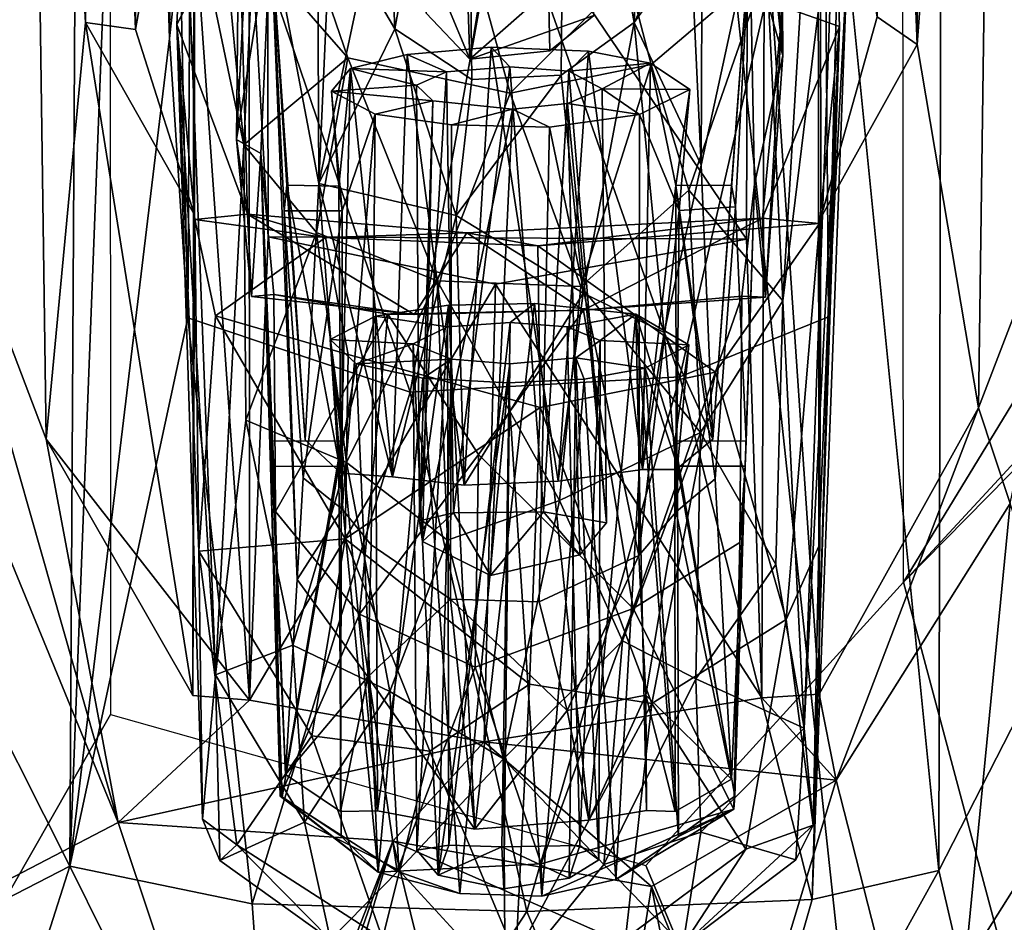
# Model space of a CAD drawing. Header units: millimetres. Extents: x -367 to 317, y -615 to 392.
# Tile 33 of 191: x -282 to -265, y -62 to -45. Entities that reach past the tile are written whole.
import ezdxf

# ---------------------------------------------------------------- set-up
doc = ezdxf.new("R2010")
doc.units = ezdxf.units.MM
doc.layers.add('Fbx_Root', color=7, linetype='Continuous', true_color=0x000000)
doc.styles.add('Default', font='arial.ttf')
doc.dimstyles.new('Default', dxfattribs={"dimscale": 10, "dimtxt": 2.5, "dimasz": 3, "dimexe": 1, "dimexo": 0.5, "dimgap": 0.8, "dimtad": 1, "dimtoh": 1, "dimzin": 1, "dimdsep": 46, "dimtxsty": 'Default', "dimcen": 2.5, "dimadec": 1, "dimazin": 1, "dimtfac": 1, "dimtdec": 4, "dimtix": 1, "dimtofl": 0, "dimtmove": 1, "dimatfit": 3, "dimfxl": 1, "dimtolj": 1, "dimtzin": 1, "dimarcsym": 0})

# ---------------------------------------------------------------- blocks, each defined once
blk = doc.blocks.new('*D1')
at = {"layer": 'Defpoints', "color": 0}
for p in [(-317.816, 295.28), (317.184, 295.28), (-317.816, -604.775)]:
    blk.add_point(p, dxfattribs=at)
at = {"layer": 'Fbx_Root', "color": 0, "lineweight": -2}
for p, q in [((-317.816, 290.28), (-317.816, -614.775)), ((317.184, 290.28), (317.184, -614.775)), ((287.184, -604.775), (-287.816, -604.775))]:
    blk.add_line(p, q, dxfattribs=at)
at = {"layer": 'Fbx_Root', "color": 0}
for points in [[(-287.816, -599.775), (-287.816, -609.775), (-317.816, -604.775)], [(287.184, -609.775), (287.184, -599.775), (317.184, -604.775)]]:
    blk.add_solid(points, dxfattribs=at)
at = {"layer": 'Fbx_Root', "color": 0, "insert": (-0.316, -584.012), "char_height": 25, "attachment_point": 5, "style": 'Default'}
blk.add_mtext('\\A1;635.00', dxfattribs=at)

msp = doc.modelspace()

# ---------------------------------------------------------------- linework, layer by layer
at = {"layer": 'Fbx_Root'}
for points in [[(-263.3, -4.5, 402.958), (-262.289, -53.635, 596.319), (-265.881, -60.666, 596.478), (-265.816, -29.409, 479.948)], [(-283.575, -4.573, 402.942), (-281.107, -8.858, 402.954), (-281.406, -60.584, 596.414), (-285.114, -53.224, 596.341)], [(-280.697, -8.558, 608.444), (-280.681, -57.875, 608.444), (-302.031, -95.329, 608.445)], [(-302.031, -95.329, 608.445), (-294.474, -33.462, 608.444), (-280.697, -8.558, 608.444)], [(-281.406, -60.584, 596.414), (-281.107, -8.858, 402.954), (-280.181, -28.723, 474.12)], [(-252.726, -32.888, 608.444), (-266.517, -55.511, 608.444), (-266.557, -9.866, 608.444)], [(-284.478, -45.992, 596.756), (-282.2, -26.562, 501.614), (-283.859, -21.782, 502.722)], [(-263.169, -47.178, 596.66), (-261.687, -41.536, 596.641), (-263.497, -22.691, 502.525), (-264.819, -26.439, 501.657)], [(-280.189, -39.677, 564.234), (-280.136, -25.292, 501.909), (-280.133, -28.707, 501.12), (-280.231, -45.64, 562.861)], [(-266.268, -45.905, 562.787), (-264.819, -26.439, 501.657), (-266.211, -29.256, 501.007)], [(-264.819, -26.439, 501.657), (-266.268, -45.905, 562.787), (-265.173, -52.399, 596.047)], [(-263.169, -47.178, 596.66), (-264.819, -26.439, 501.657), (-265.173, -52.399, 596.047)], [(-284.478, -45.992, 596.756), (-281.828, -52.956, 596.222), (-282.2, -26.562, 501.614)], [(-281.128, -45.511, 562.867), (-280.86, -29.255, 500.988), (-282.2, -26.562, 501.614)], [(-282.2, -26.562, 501.614), (-281.828, -52.956, 596.222), (-281.128, -45.511, 562.867)], [(-281.406, -60.584, 596.414), (-280.181, -28.723, 474.12), (-279.624, -45.799, 537.871)], [(-280.231, -45.64, 562.861), (-280.133, -28.707, 501.12), (-280.86, -29.255, 500.988)], [(-279.042, -40.432, 516.164), (-279.624, -45.799, 537.871), (-280.181, -28.723, 474.12)], [(-266.268, -45.905, 562.787), (-266.942, -28.88, 501.106), (-266.985, -45.415, 562.92)], [(-266.942, -28.88, 501.106), (-266.268, -45.905, 562.787), (-266.211, -29.256, 501.007)], [(-281.128, -45.511, 562.867), (-280.231, -45.64, 562.861), (-280.86, -29.255, 500.988)], [(-267.512, -44.342, 532.045), (-265.816, -29.409, 479.948), (-265.881, -60.666, 596.478)], [(-243.315, -31.935, 608.449), (-245.45, -95.254, 608.454), (-254.657, -99.874, 608.445), (-266.517, -55.511, 608.444)], [(-243.315, -31.935, 608.449), (-266.517, -55.511, 608.444), (-249.153, -36.741, 608.444)], [(-252.726, -32.888, 608.444), (-249.153, -36.741, 608.444), (-266.517, -55.511, 608.444)], [(-284.795, -63.176, 641.516), (-267.321, -65.395, 641.451), (-270.804, -32.994, 641.07), (-296.259, -43.822, 641.13)], [(-254.211, -44.598, 640.918), (-270.804, -32.994, 641.07), (-267.321, -65.395, 641.451)], [(-279.042, -40.432, 516.164), (-279.526, -34.462, 532.596), (-279.624, -45.799, 537.871)], [(-279.562, -38.171, 548.666), (-279.624, -45.799, 537.871), (-279.526, -34.462, 532.596)], [(-277.865, -49.342, 562.159), (-277.888, -36.734, 564.982), (-278.202, -43.276, 593.988)], [(-277.888, -36.734, 564.982), (-277.865, -49.342, 562.159), (-269.319, -49.385, 562.07)], [(-277.888, -36.734, 564.982), (-269.319, -49.385, 562.07), (-269.282, -36.755, 565.02)], [(-269.046, -57.58, 594.046), (-268.996, -43.165, 593.994), (-269.282, -36.755, 565.02), (-269.319, -49.385, 562.07)], [(-267.94, -40.581, 559.102), (-267.5, -36.856, 543.025), (-267.852, -50.774, 556.329)], [(-267.512, -44.342, 532.045), (-267.852, -50.774, 556.329), (-267.5, -36.856, 543.025)], [(-279.624, -45.799, 537.871), (-279.562, -38.171, 548.666), (-279.3, -50.79, 556.337)], [(-279.238, -40.626, 559.215), (-279.3, -50.79, 556.337), (-279.562, -38.171, 548.666)], [(-275.921, -38.309, 508.991), (-276.165, -44.655, 506.762), (-275.599, -45.628, 507.759)], [(-274.317, -38.622, 510.292), (-275.921, -38.309, 508.991), (-275.599, -45.628, 507.759)], [(-274.259, -46.168, 507.379), (-275.038, -45.347, 506.81), (-274.52, -38.34, 509.092)], [(-272.996, -38.398, 509.321), (-274.259, -46.168, 507.379), (-274.52, -38.34, 509.092)], [(-271.092, -38.272, 508.849), (-272.56, -38.604, 510.196), (-271.325, -45.515, 507.607)], [(-270.901, -44.641, 506.761), (-271.092, -38.272, 508.849), (-271.325, -45.515, 507.607)], [(-272.996, -38.398, 509.321), (-272.83, -46.022, 507.456), (-274.259, -46.168, 507.379)], [(-272.043, -45.388, 506.76), (-272.83, -46.022, 507.456), (-272.996, -38.398, 509.321)], [(-275.599, -45.628, 507.759), (-274.227, -46.529, 508.45), (-274.317, -38.622, 510.292)], [(-274.317, -38.622, 510.292), (-274.227, -46.529, 508.45), (-272.628, -46.453, 508.395), (-272.56, -38.604, 510.196)], [(-271.325, -45.515, 507.607), (-272.56, -38.604, 510.196), (-272.628, -46.453, 508.395)], [(-276.959, -48.389, 515.524), (-276.999, -39.39, 507.959), (-277.823, -43.84, 527.558)], [(-276.999, -39.39, 507.959), (-276.959, -48.389, 515.524), (-276.77, -44.095, 506.865)], [(-270.31, -44.096, 506.873), (-270.13, -48.063, 515.107), (-270.09, -39.386, 507.959)], [(-270.13, -48.063, 515.107), (-269.258, -44.041, 528.419), (-270.09, -39.386, 507.959)], [(-280.189, -39.677, 564.234), (-280.231, -45.64, 562.861), (-279.173, -39.677, 564.235)], [(-280.231, -45.64, 562.861), (-279.178, -48.948, 562.096), (-279.173, -39.677, 564.235)], [(-279.209, -57.539, 594.043), (-279.192, -43.508, 593.985), (-279.173, -39.677, 564.235), (-279.178, -48.948, 562.096)], [(-268.005, -39.677, 564.244), (-268.038, -43.509, 593.994), (-268.018, -57.511, 594.05), (-267.99, -49.001, 562.094)], [(-268.005, -39.677, 564.244), (-267.99, -49.001, 562.094), (-266.985, -45.415, 562.92)], [(-278.997, -40.236, 518.637), (-278.298, -47.701, 512.913), (-279.353, -42.667, 529.154)], [(-278.129, -44.202, 505.997), (-278.298, -47.701, 512.913), (-278.997, -40.236, 518.637)], [(-268.672, -46.101, 537.293), (-269.081, -40.268, 518.786), (-269.14, -41.643, 517.971)], [(-269.081, -40.268, 518.786), (-268.672, -46.101, 537.293), (-268.675, -45.226, 540.264)], [(-268.066, -40.433, 519.501), (-268.672, -50.484, 519.157), (-268.954, -44.508, 506.181)], [(-268.066, -40.433, 519.501), (-267.749, -42.948, 530.384), (-268.672, -50.484, 519.157)], [(-279.238, -40.626, 559.215), (-275.326, -52.119, 558.188), (-279.3, -50.79, 556.337)], [(-279.238, -40.626, 559.215), (-273.659, -42.86, 560.393), (-275.326, -52.119, 558.188)], [(-270.509, -51.845, 557.842), (-273.659, -42.86, 560.393), (-267.94, -40.581, 559.102)], [(-267.852, -50.774, 556.329), (-270.509, -51.845, 557.842), (-267.94, -40.581, 559.102)], [(-268.672, -46.101, 537.293), (-269.14, -41.643, 517.971), (-269.258, -44.041, 528.419)], [(-279.494, -45.547, 541.636), (-278.384, -43.405, 532.37), (-279.353, -42.667, 529.154)], [(-279.353, -42.667, 529.154), (-278.805, -57.17, 538.028), (-279.494, -45.547, 541.636)], [(-278.805, -57.17, 538.028), (-279.353, -42.667, 529.154), (-278.298, -47.701, 512.913)], [(-278.179, -42.806, 523.01), (-278.384, -43.405, 532.37), (-278.426, -47.601, 543.78)], [(-278.179, -42.806, 523.01), (-278.426, -47.601, 543.78), (-277.823, -43.84, 527.558)], [(-273.659, -42.86, 560.393), (-270.509, -51.845, 557.842), (-275.326, -52.119, 558.188)], [(-267.749, -42.948, 530.384), (-268.675, -45.226, 540.264), (-267.656, -45.582, 541.803)], [(-268.289, -58.124, 541.27), (-268.672, -50.484, 519.157), (-267.749, -42.948, 530.384)], [(-267.749, -42.948, 530.384), (-267.656, -45.582, 541.803), (-268.289, -58.124, 541.27)], [(-268.018, -57.511, 594.05), (-268.996, -43.165, 593.994), (-269.046, -57.58, 594.046)], [(-268.038, -43.509, 593.994), (-268.996, -43.165, 593.994), (-268.018, -57.511, 594.05)], [(-278.384, -43.405, 532.37), (-279.494, -45.547, 541.636), (-278.233, -48.938, 556.337)], [(-278.197, -57.622, 594.286), (-278.202, -43.276, 593.988), (-279.192, -43.508, 593.985)], [(-278.233, -48.938, 556.337), (-278.426, -47.601, 543.78), (-278.384, -43.405, 532.37)], [(-278.202, -43.276, 593.988), (-278.197, -57.622, 594.286), (-277.865, -49.342, 562.159)], [(-269.479, -43.407, 504.922), (-268.954, -44.508, 506.181), (-271.023, -46.264, 505.998), (-271.431, -44.678, 504.583)], [(-279.209, -57.539, 594.043), (-278.197, -57.622, 594.286), (-279.192, -43.508, 593.985)], [(-277.994, -47.853, 544.85), (-277.823, -43.84, 527.558), (-278.426, -47.601, 543.78)], [(-277.823, -43.84, 527.558), (-277.994, -47.853, 544.85), (-277.554, -58.949, 546.776), (-277.346, -55.463, 534.678)], [(-277.199, -52.969, 527.322), (-276.959, -48.389, 515.524), (-277.823, -43.84, 527.558)], [(-277.576, -48.876, 530.356), (-277.531, -48.421, 528.372), (-277.823, -43.84, 527.558)], [(-277.199, -52.969, 527.322), (-277.823, -43.84, 527.558), (-277.531, -48.421, 528.372)], [(-277.576, -48.876, 530.356), (-277.823, -43.84, 527.558), (-277.346, -55.463, 534.678)], [(-276.165, -44.655, 506.762), (-276.77, -44.095, 506.865), (-276.959, -48.389, 515.524)], [(-274.259, -46.168, 507.379), (-275.105, -44.139, 505.771), (-275.038, -45.347, 506.81)], [(-275.105, -44.139, 505.771), (-274.259, -46.168, 507.379), (-272.006, -44.178, 505.663)], [(-270.901, -44.641, 506.761), (-271.325, -45.515, 507.607), (-270.31, -44.096, 506.873)], [(-271.325, -45.515, 507.607), (-270.13, -48.063, 515.107), (-270.31, -44.096, 506.873)], [(-269.917, -52.96, 527.33), (-269.258, -44.041, 528.419), (-270.13, -48.063, 515.107)], [(-269.917, -52.96, 527.33), (-269.588, -48.421, 528.378), (-269.258, -44.041, 528.419)], [(-269.514, -48.808, 530.383), (-269.258, -44.041, 528.419), (-269.588, -48.421, 528.378)], [(-269.258, -44.041, 528.419), (-269.514, -48.808, 530.383), (-269.326, -52.991, 548.162), (-269.173, -48.404, 547.256)], [(-269.258, -44.041, 528.419), (-269.173, -48.404, 547.256), (-268.672, -46.101, 537.293)], [(-276.44, -46.142, 506.086), (-278.298, -47.701, 512.913), (-278.129, -44.202, 505.997)], [(-277.089, -44.246, 504.892), (-276.44, -46.142, 506.086), (-278.129, -44.202, 505.997)], [(-273.538, -46.779, 505.637), (-276.44, -46.142, 506.086), (-277.089, -44.246, 504.892), (-274.202, -44.371, 504.228)], [(-272.006, -44.178, 505.663), (-274.259, -46.168, 507.379), (-272.043, -45.388, 506.76)], [(-274.202, -44.371, 504.228), (-271.431, -44.678, 504.583), (-273.538, -46.779, 505.637)], [(-265.881, -60.666, 596.478), (-268.143, -61.182, 595.833), (-267.512, -44.342, 532.045)], [(-268.143, -61.182, 595.833), (-267.852, -50.774, 556.329), (-267.512, -44.342, 532.045)], [(-275.599, -45.628, 507.759), (-276.165, -44.655, 506.762), (-276.959, -48.389, 515.524)], [(-271.023, -46.264, 505.998), (-268.954, -44.508, 506.181), (-270.351, -48.511, 511.33)], [(-270.351, -48.511, 511.33), (-268.954, -44.508, 506.181), (-268.672, -50.484, 519.157)], [(-244.036, -84.641, 640.954), (-254.211, -44.598, 640.918), (-267.321, -65.395, 641.451)], [(-273.538, -46.779, 505.637), (-271.431, -44.678, 504.583), (-271.023, -46.264, 505.998)], [(-269.03, -49.008, 556.629), (-267.656, -45.582, 541.803), (-268.675, -45.226, 540.264)], [(-268.675, -45.226, 540.264), (-268.978, -50.418, 556.008), (-269.03, -49.008, 556.629)], [(-268.978, -50.418, 556.008), (-268.675, -45.226, 540.264), (-268.672, -46.101, 537.293)], [(-281.828, -52.956, 596.222), (-279.209, -57.539, 594.043), (-281.128, -45.511, 562.867)], [(-281.128, -45.511, 562.867), (-279.209, -57.539, 594.043), (-279.178, -48.948, 562.096)], [(-280.231, -45.64, 562.861), (-281.128, -45.511, 562.867), (-279.178, -48.948, 562.096)], [(-279.172, -49.031, 556.741), (-278.233, -48.938, 556.337), (-279.494, -45.547, 541.636)], [(-279.037, -59.746, 550.694), (-279.103, -54.957, 554.5), (-279.494, -45.547, 541.636)], [(-279.172, -49.031, 556.741), (-279.494, -45.547, 541.636), (-279.103, -54.957, 554.5)], [(-278.805, -57.17, 538.028), (-279.037, -59.746, 550.694), (-279.494, -45.547, 541.636)], [(-274.259, -46.168, 507.379), (-272.83, -46.022, 507.456), (-272.043, -45.388, 506.76)], [(-272.628, -46.453, 508.395), (-272.237, -50.347, 516.885), (-271.325, -45.515, 507.607)], [(-272.237, -50.347, 516.885), (-270.788, -51.051, 520.495), (-271.325, -45.515, 507.607)], [(-270.788, -51.051, 520.495), (-270.13, -48.063, 515.107), (-271.325, -45.515, 507.607)], [(-266.268, -45.905, 562.787), (-266.985, -45.415, 562.92), (-267.99, -49.001, 562.094)], [(-274.505, -48.963, 513.514), (-275.599, -45.628, 507.759), (-276.959, -48.389, 515.524)], [(-274.227, -46.529, 508.45), (-275.599, -45.628, 507.759), (-274.505, -48.963, 513.514)], [(-267.656, -45.582, 541.803), (-269.03, -49.008, 556.629), (-268.017, -49.106, 557.055)], [(-268.289, -58.124, 541.27), (-267.656, -45.582, 541.803), (-268.126, -59.856, 550.956)], [(-267.656, -45.582, 541.803), (-268.029, -54.867, 554.203), (-268.126, -59.856, 550.956)], [(-268.017, -49.106, 557.055), (-268.029, -54.867, 554.203), (-267.656, -45.582, 541.803)], [(-279.624, -45.799, 537.871), (-279.3, -50.79, 556.337), (-281.406, -60.584, 596.414)], [(-280.544, -59.807, 599.219), (-284.478, -45.992, 596.756), (-284.621, -49.88, 598.96)], [(-280.544, -59.807, 599.219), (-281.828, -52.956, 596.222), (-284.478, -45.992, 596.756)], [(-275.377, -46.087, 527.292), (-273.878, -45.957, 526.721), (-274.362, -53.782, 525.024)], [(-275.377, -46.087, 527.292), (-274.675, -46.392, 528.613), (-273.547, -46.307, 528.231), (-273.878, -45.957, 526.721)], [(-273.878, -45.957, 526.721), (-272.684, -53.708, 525.049), (-274.362, -53.782, 525.024)], [(-273.878, -45.957, 526.721), (-272.143, -46.028, 527.036), (-272.684, -53.708, 525.049)], [(-273.547, -46.307, 528.231), (-272.492, -46.383, 528.585), (-272.143, -46.028, 527.036), (-273.878, -45.957, 526.721)], [(-271.176, -53.498, 526.089), (-272.684, -53.708, 525.049), (-272.143, -46.028, 527.036)], [(-272.143, -46.028, 527.036), (-272.492, -46.383, 528.585), (-271.033, -46.241, 527.959)], [(-272.143, -46.028, 527.036), (-271.033, -46.241, 527.959), (-271.176, -53.498, 526.089)], [(-267.99, -49.001, 562.094), (-268.018, -57.511, 594.05), (-265.173, -52.399, 596.047), (-266.268, -45.905, 562.787)], [(-276.998, -49.265, 513.331), (-278.298, -47.701, 512.913), (-276.44, -46.142, 506.086)], [(-276.998, -49.265, 513.331), (-276.44, -46.142, 506.086), (-274.846, -50.129, 512.795)], [(-273.538, -46.779, 505.637), (-274.846, -50.129, 512.795), (-276.44, -46.142, 506.086)], [(-276.393, -46.334, 528.364), (-275.377, -46.087, 527.292), (-275.64, -53.631, 525.76)], [(-276.393, -46.334, 528.364), (-274.675, -46.392, 528.613), (-275.377, -46.087, 527.292)], [(-274.362, -53.782, 525.024), (-275.64, -53.631, 525.76), (-275.377, -46.087, 527.292)], [(-271.899, -46.698, 529.935), (-271.033, -46.241, 527.959), (-272.492, -46.383, 528.585)], [(-271.033, -46.241, 527.959), (-271.899, -46.698, 529.935), (-270.333, -46.709, 530)], [(-271.176, -53.498, 526.089), (-271.033, -46.241, 527.959), (-270.58, -48.426, 528.377)], [(-271.033, -46.241, 527.959), (-270.333, -46.709, 530), (-270.58, -48.426, 528.377)], [(-268.978, -50.418, 556.008), (-268.672, -46.101, 537.293), (-269.173, -48.404, 547.256)], [(-276.731, -46.741, 530.119), (-276.393, -46.334, 528.364), (-276.603, -48.44, 528.427)], [(-276.731, -46.741, 530.119), (-275.216, -46.631, 529.64), (-276.393, -46.334, 528.364)], [(-276.564, -53.564, 527.139), (-276.603, -48.44, 528.427), (-276.393, -46.334, 528.364)], [(-275.64, -53.631, 525.76), (-276.564, -53.564, 527.139), (-276.393, -46.334, 528.364)], [(-274.675, -46.392, 528.613), (-276.393, -46.334, 528.364), (-275.216, -46.631, 529.64)], [(-275.216, -46.631, 529.64), (-275.158, -54.418, 527.596), (-274.675, -46.392, 528.613)], [(-274.553, -54.272, 526.68), (-274.675, -46.392, 528.613), (-275.158, -54.418, 527.596)], [(-274.675, -46.392, 528.613), (-274.553, -54.272, 526.68), (-273.547, -46.307, 528.231)], [(-273.547, -46.307, 528.231), (-274.553, -54.272, 526.68), (-272.945, -54.259, 526.453)], [(-272.945, -54.259, 526.453), (-272.492, -46.383, 528.585), (-273.547, -46.307, 528.231)], [(-273.538, -46.779, 505.637), (-271.023, -46.264, 505.998), (-272.276, -50.228, 513.002)], [(-271.817, -54.455, 527.849), (-272.492, -46.383, 528.585), (-272.945, -54.259, 526.453)], [(-272.492, -46.383, 528.585), (-271.817, -54.455, 527.849), (-271.899, -46.698, 529.935)], [(-270.351, -48.511, 511.33), (-272.276, -50.228, 513.002), (-271.023, -46.264, 505.998)], [(-274.505, -48.963, 513.514), (-272.237, -50.347, 516.885), (-272.628, -46.453, 508.395)], [(-272.628, -46.453, 508.395), (-274.227, -46.529, 508.45), (-274.505, -48.963, 513.514)], [(-275.216, -46.631, 529.64), (-276.731, -46.741, 530.119), (-274.924, -46.916, 530.867)], [(-276.603, -48.44, 528.427), (-276.54, -48.878, 530.351), (-276.731, -46.741, 530.119)], [(-275.953, -47.154, 531.915), (-276.731, -46.741, 530.119), (-276.54, -48.878, 530.351)], [(-275.953, -47.154, 531.915), (-274.924, -46.916, 530.867), (-276.731, -46.741, 530.119)], [(-274.924, -46.916, 530.867), (-275.158, -54.418, 527.596), (-275.216, -46.631, 529.64)], [(-273.538, -46.779, 505.637), (-272.276, -50.228, 513.002), (-274.846, -50.129, 512.795)], [(-272.513, -46.96, 531.074), (-271.227, -47.157, 531.927), (-271.899, -46.698, 529.935)], [(-271.899, -46.698, 529.935), (-271.817, -54.455, 527.849), (-272.513, -46.96, 531.074)], [(-270.333, -46.709, 530), (-271.899, -46.698, 529.935), (-271.227, -47.157, 531.927)], [(-270.333, -46.709, 530), (-271.227, -47.157, 531.927), (-270.519, -48.87, 530.306)], [(-270.519, -48.87, 530.306), (-270.58, -48.426, 528.377), (-270.333, -46.709, 530)], [(-274.588, -47.344, 532.737), (-273.498, -47.064, 531.431), (-274.924, -46.916, 530.867), (-275.953, -47.154, 531.915)], [(-275.158, -54.418, 527.596), (-274.924, -46.916, 530.867), (-275.108, -54.789, 528.57)], [(-273.498, -47.064, 531.431), (-275.108, -54.789, 528.57), (-274.924, -46.916, 530.867)], [(-273.498, -47.064, 531.431), (-273.893, -55.395, 529.558), (-275.108, -54.789, 528.57)], [(-272.839, -47.386, 532.889), (-273.498, -47.064, 531.431), (-274.588, -47.344, 532.737)], [(-272.513, -46.96, 531.074), (-272.298, -55.023, 529.016), (-273.893, -55.395, 529.558), (-273.498, -47.064, 531.431)], [(-272.513, -46.96, 531.074), (-273.498, -47.064, 531.431), (-272.839, -47.386, 532.889), (-271.227, -47.157, 531.927)], [(-272.298, -55.023, 529.016), (-272.513, -46.96, 531.074), (-271.817, -54.455, 527.849)], [(-276.54, -48.878, 530.351), (-276.539, -54.208, 529.12), (-275.953, -47.154, 531.915)], [(-276.539, -54.208, 529.12), (-276.024, -54.847, 529.968), (-275.953, -47.154, 531.915)], [(-275.953, -47.154, 531.915), (-276.024, -54.847, 529.968), (-274.605, -55.814, 530.806), (-274.588, -47.344, 532.737)], [(-271.227, -47.157, 531.927), (-272.839, -47.386, 532.889), (-271.24, -55.039, 530.163)], [(-271.227, -47.157, 531.927), (-271.24, -55.039, 530.163), (-270.519, -48.87, 530.306)], [(-263.169, -47.178, 596.66), (-265.173, -52.399, 596.047), (-264.608, -54.11, 598.554)], [(-274.588, -47.344, 532.737), (-274.605, -55.814, 530.806), (-273.02, -55.865, 530.949), (-272.839, -47.386, 532.889)], [(-273.02, -55.865, 530.949), (-271.24, -55.039, 530.163), (-272.839, -47.386, 532.889)], [(-278.426, -47.601, 543.78), (-278.233, -48.938, 556.337), (-278.158, -50.407, 555.92)], [(-278.426, -47.601, 543.78), (-278.158, -50.407, 555.92), (-277.994, -47.853, 544.85)], [(-278.264, -52.62, 523.691), (-278.805, -57.17, 538.028), (-278.298, -47.701, 512.913)], [(-278.264, -52.62, 523.691), (-278.298, -47.701, 512.913), (-276.998, -49.265, 513.331)], [(-277.762, -50.374, 555.806), (-277.994, -47.853, 544.85), (-278.158, -50.407, 555.92)], [(-277.762, -50.374, 555.806), (-277.729, -54.253, 554.089), (-277.994, -47.853, 544.85)], [(-277.818, -53.44, 550.138), (-277.994, -47.853, 544.85), (-277.729, -54.253, 554.089)], [(-277.994, -47.853, 544.85), (-277.818, -53.44, 550.138), (-277.817, -52.988, 548.157)], [(-277.817, -52.988, 548.157), (-277.554, -58.949, 546.776), (-277.994, -47.853, 544.85)], [(-270.13, -48.063, 515.107), (-270.788, -51.051, 520.495), (-269.917, -52.96, 527.33)], [(-276.603, -48.44, 528.427), (-277.531, -48.421, 528.372), (-277.576, -48.876, 530.356), (-276.54, -48.878, 530.351)], [(-277.199, -52.969, 527.322), (-277.531, -48.421, 528.372), (-276.564, -53.564, 527.139)], [(-276.603, -48.44, 528.427), (-276.564, -53.564, 527.139), (-277.531, -48.421, 528.372)], [(-276.959, -48.389, 515.524), (-277.199, -52.969, 527.322), (-276.564, -53.564, 527.139)], [(-275.64, -53.631, 525.76), (-274.505, -48.963, 513.514), (-276.959, -48.389, 515.524)], [(-275.64, -53.631, 525.76), (-276.959, -48.389, 515.524), (-276.564, -53.564, 527.139)], [(-270.138, -52.837, 521.347), (-272.276, -50.228, 513.002), (-270.351, -48.511, 511.33)], [(-270.58, -48.426, 528.377), (-270.575, -53.501, 527.205), (-271.176, -53.498, 526.089)], [(-270.519, -48.87, 530.306), (-269.514, -48.808, 530.383), (-269.588, -48.421, 528.378), (-270.58, -48.426, 528.377)], [(-270.58, -48.426, 528.377), (-269.588, -48.421, 528.378), (-269.917, -52.96, 527.33)], [(-269.917, -52.96, 527.33), (-270.575, -53.501, 527.205), (-270.58, -48.426, 528.377)], [(-270.138, -52.837, 521.347), (-270.351, -48.511, 511.33), (-268.672, -50.484, 519.157)], [(-269.173, -48.404, 547.256), (-269.343, -53.443, 550.143), (-269.439, -54.802, 553.751), (-269.404, -50.402, 555.899)], [(-269.173, -48.404, 547.256), (-269.404, -50.402, 555.899), (-268.978, -50.418, 556.008)], [(-269.326, -52.991, 548.162), (-269.343, -53.443, 550.143), (-269.173, -48.404, 547.256)], [(-277.239, -53.649, 529.249), (-276.54, -48.878, 530.351), (-277.576, -48.876, 530.356)], [(-277.346, -55.463, 534.678), (-277.239, -53.649, 529.249), (-277.576, -48.876, 530.356)], [(-276.54, -48.878, 530.351), (-277.239, -53.649, 529.249), (-276.539, -54.208, 529.12)], [(-270.576, -54.256, 529.116), (-270.519, -48.87, 530.306), (-271.24, -55.039, 530.163)], [(-270.519, -48.87, 530.306), (-270.576, -54.256, 529.116), (-269.876, -53.665, 529.252)], [(-270.519, -48.87, 530.306), (-269.876, -53.665, 529.252), (-269.514, -48.808, 530.383)], [(-269.586, -59.033, 546.76), (-269.326, -52.991, 548.162), (-269.514, -48.808, 530.383), (-269.876, -53.665, 529.252)], [(-276.837, -49.353, 558.134), (-278.233, -48.938, 556.337), (-279.172, -49.031, 556.741)], [(-276.837, -49.353, 558.134), (-279.172, -49.031, 556.741), (-278.804, -50.757, 556.704)], [(-278.804, -50.757, 556.704), (-279.172, -49.031, 556.741), (-279.103, -54.957, 554.5)], [(-278.233, -48.938, 556.337), (-276.837, -49.353, 558.134), (-274.316, -49.274, 557.796)], [(-274.316, -49.274, 557.796), (-275.254, -50.733, 557.288), (-278.233, -48.938, 556.337)], [(-278.233, -48.938, 556.337), (-275.254, -50.733, 557.288), (-278.158, -50.407, 555.92)], [(-274.362, -53.782, 525.024), (-274.505, -48.963, 513.514), (-275.64, -53.631, 525.76)], [(-274.362, -53.782, 525.024), (-272.237, -50.347, 516.885), (-274.505, -48.963, 513.514)], [(-274.316, -49.274, 557.796), (-273.047, -49.505, 558.803), (-269.03, -49.008, 556.629)], [(-269.03, -49.008, 556.629), (-272.233, -50.655, 557.085), (-274.316, -49.274, 557.796)], [(-268.017, -49.106, 557.055), (-269.03, -49.008, 556.629), (-273.047, -49.505, 558.803)], [(-272.233, -50.655, 557.085), (-269.03, -49.008, 556.629), (-268.978, -50.418, 556.008)], [(-268.017, -49.106, 557.055), (-273.047, -49.505, 558.803), (-269.875, -51.763, 557.353)], [(-268.612, -56.178, 554.385), (-268.017, -49.106, 557.055), (-269.875, -51.763, 557.353)], [(-268.612, -56.178, 554.385), (-268.029, -54.867, 554.203), (-268.017, -49.106, 557.055)], [(-276.435, -51.446, 557.82), (-276.837, -49.353, 558.134), (-278.804, -50.757, 556.704)], [(-276.461, -53.375, 521.84), (-278.264, -52.62, 523.691), (-276.998, -49.265, 513.331)], [(-277.865, -49.342, 562.159), (-278.197, -57.622, 594.286), (-273.799, -50.189, 562.508)], [(-269.319, -49.385, 562.07), (-277.865, -49.342, 562.159), (-273.799, -50.189, 562.508)], [(-276.461, -53.375, 521.84), (-276.998, -49.265, 513.331), (-274.846, -50.129, 512.795)], [(-273.047, -49.505, 558.803), (-274.316, -49.274, 557.796), (-276.837, -49.353, 558.134)], [(-276.435, -51.446, 557.82), (-273.002, -52.391, 558.071), (-273.047, -49.505, 558.803), (-276.837, -49.353, 558.134)], [(-274.316, -49.274, 557.796), (-272.233, -50.655, 557.085), (-275.254, -50.733, 557.288)], [(-273.799, -50.189, 562.508), (-269.046, -57.58, 594.046), (-269.319, -49.385, 562.07)], [(-273.002, -52.391, 558.071), (-269.875, -51.763, 557.353), (-273.047, -49.505, 558.803)], [(-284.621, -49.88, 598.96), (-284.389, -61.805, 602.369), (-280.544, -59.807, 599.219)], [(-273.799, -50.189, 562.508), (-278.197, -57.622, 594.286), (-274.005, -58.366, 595.429)], [(-274.662, -54.764, 523.817), (-276.461, -53.375, 521.84), (-274.846, -50.129, 512.795)], [(-272.658, -54.054, 521.801), (-274.846, -50.129, 512.795), (-272.276, -50.228, 513.002)], [(-274.846, -50.129, 512.795), (-272.658, -54.054, 521.801), (-274.662, -54.764, 523.817)], [(-269.046, -57.58, 594.046), (-273.799, -50.189, 562.508), (-274.005, -58.366, 595.429)], [(-272.658, -54.054, 521.801), (-272.276, -50.228, 513.002), (-270.138, -52.837, 521.347)], [(-278.158, -50.407, 555.92), (-275.254, -50.733, 557.288), (-277.762, -50.374, 555.806)], [(-275.724, -50.722, 556.784), (-277.762, -50.374, 555.806), (-275.254, -50.733, 557.288)], [(-275.724, -50.722, 556.784), (-277.729, -54.253, 554.089), (-277.762, -50.374, 555.806)], [(-272.237, -50.347, 516.885), (-274.362, -53.782, 525.024), (-272.684, -53.708, 525.049)], [(-272.237, -50.347, 516.885), (-272.684, -53.708, 525.049), (-271.176, -53.498, 526.089), (-270.788, -51.051, 520.495)], [(-272.233, -50.655, 557.085), (-268.978, -50.418, 556.008), (-269.404, -50.402, 555.899)], [(-269.404, -50.402, 555.899), (-271.344, -55.981, 554.33), (-272.233, -50.655, 557.085)], [(-269.404, -50.402, 555.899), (-269.439, -54.802, 553.751), (-271.344, -55.981, 554.33)], [(-275.947, -50.758, 547.53), (-274.643, -50.565, 546.683), (-275.907, -59.601, 545.418)], [(-275.947, -50.758, 547.53), (-274.658, -50.953, 548.366), (-274.643, -50.565, 546.683)], [(-274.173, -59.924, 544.364), (-275.907, -59.601, 545.418), (-274.643, -50.565, 546.683)], [(-274.643, -50.565, 546.683), (-274.658, -50.953, 548.366), (-273.538, -50.874, 548.012), (-273.107, -50.532, 546.55)], [(-273.107, -50.532, 546.55), (-274.173, -59.924, 544.364), (-274.643, -50.565, 546.683)], [(-274.173, -59.924, 544.364), (-273.107, -50.532, 546.55), (-272.135, -59.763, 544.734)], [(-271.295, -50.722, 547.389), (-273.107, -50.532, 546.55), (-273.538, -50.874, 548.012), (-272.523, -50.949, 548.355)], [(-273.107, -50.532, 546.55), (-271.295, -50.722, 547.389), (-272.135, -59.763, 544.734)], [(-268.672, -50.484, 519.157), (-268.794, -55.196, 530.772), (-270.138, -52.837, 521.347)], [(-268.794, -55.196, 530.772), (-268.672, -50.484, 519.157), (-268.289, -58.124, 541.27)], [(-278.15, -61.262, 595.628), (-281.406, -60.584, 596.414), (-279.3, -50.79, 556.337)], [(-279.3, -50.79, 556.337), (-275.326, -52.119, 558.188), (-278.15, -61.262, 595.628)], [(-279.103, -54.957, 554.5), (-276.486, -54.739, 556.431), (-278.804, -50.757, 556.704)], [(-276.435, -51.446, 557.82), (-278.804, -50.757, 556.704), (-276.486, -54.739, 556.431)], [(-275.724, -50.722, 556.784), (-276.233, -56.086, 554.032), (-277.729, -54.253, 554.089)], [(-276.756, -51.176, 549.331), (-275.947, -50.758, 547.53), (-276.555, -52.992, 548.157)], [(-275.947, -50.758, 547.53), (-276.756, -51.176, 549.331), (-275.273, -51.256, 549.682), (-274.658, -50.953, 548.366)], [(-275.907, -59.601, 545.418), (-276.555, -52.992, 548.157), (-275.947, -50.758, 547.53)], [(-274.105, -53.234, 556.019), (-276.233, -56.086, 554.032), (-275.724, -50.722, 556.784)], [(-272.233, -50.655, 557.085), (-275.724, -50.722, 556.784), (-275.254, -50.733, 557.288)], [(-275.724, -50.722, 556.784), (-272.233, -50.655, 557.085), (-274.105, -53.234, 556.019)], [(-271.344, -55.981, 554.33), (-274.105, -53.234, 556.019), (-272.233, -50.655, 557.085)], [(-271.931, -51.194, 549.412), (-271.295, -50.722, 547.389), (-272.523, -50.949, 548.355)], [(-271.102, -59.592, 545.645), (-272.135, -59.763, 544.734), (-271.295, -50.722, 547.389)], [(-271.295, -50.722, 547.389), (-271.931, -51.194, 549.412), (-270.346, -51.273, 549.751)], [(-270.597, -52.989, 548.163), (-270.59, -59.612, 546.637), (-271.295, -50.722, 547.389)], [(-271.295, -50.722, 547.389), (-270.346, -51.273, 549.751), (-270.597, -52.989, 548.163)], [(-270.59, -59.612, 546.637), (-271.102, -59.592, 545.645), (-271.295, -50.722, 547.389)], [(-270.509, -51.845, 557.842), (-267.852, -50.774, 556.329), (-268.143, -61.182, 595.833)], [(-275.273, -51.256, 549.682), (-275.206, -60.302, 547.16), (-274.658, -50.953, 548.366)], [(-274.637, -60.212, 546.228), (-274.658, -50.953, 548.366), (-275.206, -60.302, 547.16)], [(-274.658, -50.953, 548.366), (-274.637, -60.212, 546.228), (-273.538, -50.874, 548.012)], [(-273.691, -60.24, 545.83), (-273.538, -50.874, 548.012), (-274.637, -60.212, 546.228)], [(-273.691, -60.24, 545.83), (-272.293, -60.219, 546.375), (-272.523, -50.949, 548.355), (-273.538, -50.874, 548.012)], [(-272.523, -50.949, 548.355), (-272.293, -60.219, 546.375), (-271.931, -51.194, 549.412)], [(-276.555, -52.992, 548.157), (-276.6, -53.445, 550.111), (-276.756, -51.176, 549.331)], [(-276.292, -51.613, 551.231), (-276.756, -51.176, 549.331), (-276.6, -53.445, 550.111)], [(-276.292, -51.613, 551.231), (-275.273, -51.256, 549.682), (-276.756, -51.176, 549.331)], [(-270.575, -53.501, 527.205), (-270.788, -51.051, 520.495), (-271.176, -53.498, 526.089)], [(-269.917, -52.96, 527.33), (-270.788, -51.051, 520.495), (-270.575, -53.501, 527.205)], [(-275.273, -51.256, 549.682), (-276.292, -51.613, 551.231), (-274.589, -51.531, 550.874)], [(-274.589, -51.531, 550.874), (-274.829, -60.749, 548.585), (-275.273, -51.256, 549.682)], [(-275.206, -60.302, 547.16), (-275.273, -51.256, 549.682), (-274.829, -60.749, 548.585)], [(-272.365, -51.504, 550.765), (-271.127, -51.688, 551.553), (-270.346, -51.273, 549.751), (-271.931, -51.194, 549.412)], [(-271.931, -51.194, 549.412), (-271.954, -60.472, 547.837), (-272.365, -51.504, 550.765)], [(-271.954, -60.472, 547.837), (-271.931, -51.194, 549.412), (-272.293, -60.219, 546.375)], [(-270.346, -51.273, 549.751), (-271.127, -51.688, 551.553), (-270.551, -53.442, 550.115)], [(-270.551, -53.442, 550.115), (-270.597, -52.989, 548.163), (-270.346, -51.273, 549.751)], [(-273.002, -52.391, 558.071), (-276.435, -51.446, 557.82), (-276.486, -54.739, 556.431)], [(-272.365, -51.504, 550.765), (-272.486, -60.799, 548.688), (-273.652, -60.994, 549.054), (-273.548, -51.61, 551.197)], [(-273.548, -51.61, 551.197), (-273.575, -51.95, 552.674), (-272.216, -51.884, 552.399), (-272.365, -51.504, 550.765)], [(-272.486, -60.799, 548.688), (-272.365, -51.504, 550.765), (-271.954, -60.472, 547.837)], [(-271.127, -51.688, 551.553), (-272.365, -51.504, 550.765), (-272.216, -51.884, 552.399)], [(-275.9, -60.696, 549.67), (-276.292, -51.613, 551.231), (-276.6, -53.445, 550.111)], [(-275.099, -51.869, 552.34), (-274.589, -51.531, 550.874), (-276.292, -51.613, 551.231)], [(-275.099, -51.869, 552.34), (-276.292, -51.613, 551.231), (-275.9, -60.696, 549.67)], [(-275.099, -51.869, 552.34), (-273.575, -51.95, 552.674), (-273.548, -51.61, 551.197), (-274.589, -51.531, 550.874)], [(-273.548, -51.61, 551.197), (-274.829, -60.749, 548.585), (-274.589, -51.531, 550.874)], [(-274.829, -60.749, 548.585), (-273.548, -51.61, 551.197), (-273.652, -60.994, 549.054)], [(-271.127, -51.688, 551.553), (-272.216, -51.884, 552.399), (-271.654, -60.825, 549.977)], [(-271.654, -60.825, 549.977), (-270.532, -60.056, 548.675), (-271.127, -51.688, 551.553)], [(-271.127, -51.688, 551.553), (-270.532, -60.056, 548.675), (-270.551, -53.442, 550.115)], [(-275.099, -51.869, 552.34), (-275.9, -60.696, 549.67), (-274.438, -61.076, 550.451)], [(-273.245, -61.399, 595.155), (-275.326, -52.119, 558.188), (-270.509, -51.845, 557.842)], [(-273.575, -51.95, 552.674), (-275.099, -51.869, 552.34), (-274.438, -61.076, 550.451)], [(-273.245, -61.399, 595.155), (-270.509, -51.845, 557.842), (-268.143, -61.182, 595.833)], [(-273.002, -52.391, 558.071), (-271.009, -57.683, 554.86), (-269.875, -51.763, 557.353)], [(-271.009, -57.683, 554.86), (-268.612, -56.178, 554.385), (-269.875, -51.763, 557.353)], [(-272.973, -61.121, 550.519), (-273.575, -51.95, 552.674), (-274.438, -61.076, 550.451)], [(-272.216, -51.884, 552.399), (-273.575, -51.95, 552.674), (-272.973, -61.121, 550.519)], [(-272.973, -61.121, 550.519), (-271.654, -60.825, 549.977), (-272.216, -51.884, 552.399)], [(-273.245, -61.399, 595.155), (-278.15, -61.262, 595.628), (-275.326, -52.119, 558.188)], [(-273.002, -52.391, 558.071), (-276.486, -54.739, 556.431), (-273.194, -57.335, 555.521)], [(-273.002, -52.391, 558.071), (-273.194, -57.335, 555.521), (-271.009, -57.683, 554.86)], [(-267.715, -59.051, 598.23), (-265.173, -52.399, 596.047), (-268.018, -57.511, 594.05)], [(-264.608, -54.11, 598.554), (-265.173, -52.399, 596.047), (-267.715, -59.051, 598.23)], [(-278.264, -52.62, 523.691), (-277.42, -56.636, 532.593), (-278.805, -57.17, 538.028)], [(-277.42, -56.636, 532.593), (-278.264, -52.62, 523.691), (-276.461, -53.375, 521.84)], [(-271.535, -56.559, 529.375), (-272.658, -54.054, 521.801), (-270.138, -52.837, 521.347)], [(-270.223, -57.238, 533.312), (-271.535, -56.559, 529.375), (-270.138, -52.837, 521.347)], [(-270.223, -57.238, 533.312), (-270.138, -52.837, 521.347), (-268.794, -55.196, 530.772)], [(-279.209, -57.539, 594.043), (-281.828, -52.956, 596.222), (-278.197, -57.622, 594.286)], [(-281.828, -52.956, 596.222), (-280.544, -59.807, 599.219), (-278.197, -57.622, 594.286)], [(-276.6, -53.445, 550.111), (-276.555, -52.992, 548.157), (-277.817, -52.988, 548.157), (-277.818, -53.44, 550.138)], [(-277.817, -52.988, 548.157), (-276.555, -52.992, 548.157), (-277.554, -58.949, 546.776)], [(-277.554, -58.949, 546.776), (-276.555, -52.992, 548.157), (-276.571, -59.61, 546.631)], [(-276.571, -59.61, 546.631), (-276.555, -52.992, 548.157), (-275.907, -59.601, 545.418)], [(-270.597, -52.989, 548.163), (-269.326, -52.991, 548.162), (-269.586, -59.033, 546.76)], [(-270.59, -59.612, 546.637), (-270.597, -52.989, 548.163), (-269.586, -59.033, 546.76)], [(-270.551, -53.442, 550.115), (-269.343, -53.443, 550.143), (-269.326, -52.991, 548.162), (-270.597, -52.989, 548.163)], [(-285.114, -53.224, 596.341), (-281.406, -60.584, 596.414), (-287.417, -63.682, 601.483)], [(-274.105, -53.234, 556.019), (-274.164, -57.034, 554.005), (-276.233, -56.086, 554.032)], [(-274.105, -53.234, 556.019), (-271.344, -55.981, 554.33), (-274.164, -57.034, 554.005)], [(-277.729, -54.253, 554.089), (-277.649, -59.336, 550.692), (-277.818, -53.44, 550.138)], [(-277.611, -59.348, 548.773), (-277.818, -53.44, 550.138), (-277.649, -59.336, 550.692)], [(-277.818, -53.44, 550.138), (-277.611, -59.348, 548.773), (-276.6, -53.445, 550.111)], [(-276.6, -53.445, 550.111), (-277.611, -59.348, 548.773), (-276.558, -60.05, 548.612)], [(-275.691, -57.468, 532.254), (-277.42, -56.636, 532.593), (-276.461, -53.375, 521.84)], [(-276.6, -53.445, 550.111), (-276.558, -60.05, 548.612), (-275.9, -60.696, 549.67)], [(-275.691, -57.468, 532.254), (-276.461, -53.375, 521.84), (-274.662, -54.764, 523.817)], [(-269.525, -59.337, 548.783), (-269.343, -53.443, 550.143), (-270.551, -53.442, 550.115)], [(-270.551, -53.442, 550.115), (-270.532, -60.056, 548.675), (-269.525, -59.337, 548.783)], [(-269.343, -53.443, 550.143), (-269.525, -59.337, 548.783), (-269.542, -59.571, 550.705)], [(-269.439, -54.802, 553.751), (-269.343, -53.443, 550.143), (-269.542, -59.571, 550.705)], [(-263.74, -69.901, 601.326), (-265.881, -60.666, 596.478), (-262.289, -53.635, 596.319), (-259.156, -62.479, 601.595)], [(-277.346, -55.463, 534.678), (-276.539, -54.208, 529.12), (-277.239, -53.649, 529.249)], [(-269.876, -53.665, 529.252), (-270.576, -54.256, 529.116), (-269.586, -59.033, 546.76)], [(-273.657, -58.669, 534.734), (-274.662, -54.764, 523.817), (-272.658, -54.054, 521.801)], [(-273.657, -58.669, 534.734), (-272.658, -54.054, 521.801), (-271.535, -56.559, 529.375)], [(-264.608, -54.11, 598.554), (-267.715, -59.051, 598.23), (-265.815, -66.489, 602.397)], [(-265.815, -66.489, 602.397), (-262.414, -60.939, 602.552), (-264.608, -54.11, 598.554)], [(-277.649, -59.336, 550.692), (-277.729, -54.253, 554.089), (-276.233, -56.086, 554.032)], [(-276.539, -54.208, 529.12), (-277.346, -55.463, 534.678), (-276.085, -57.205, 537.097), (-276.024, -54.847, 529.968)], [(-275.158, -54.418, 527.596), (-275.108, -54.789, 528.57), (-274.553, -54.272, 526.68)], [(-273.893, -55.395, 529.558), (-274.553, -54.272, 526.68), (-275.108, -54.789, 528.57)], [(-274.553, -54.272, 526.68), (-273.893, -55.395, 529.558), (-272.945, -54.259, 526.453)], [(-273.893, -55.395, 529.558), (-272.298, -55.023, 529.016), (-272.945, -54.259, 526.453)], [(-272.945, -54.259, 526.453), (-272.298, -55.023, 529.016), (-271.817, -54.455, 527.849)], [(-271.119, -57.533, 538.088), (-270.576, -54.256, 529.116), (-271.24, -55.039, 530.163)], [(-271.119, -57.533, 538.088), (-269.586, -59.033, 546.76), (-270.576, -54.256, 529.116)], [(-276.486, -54.739, 556.431), (-279.103, -54.957, 554.5), (-277.081, -58.259, 553.976)], [(-276.486, -54.739, 556.431), (-277.081, -58.259, 553.976), (-274.973, -58.533, 554.56)], [(-273.194, -57.335, 555.521), (-276.486, -54.739, 556.431), (-274.973, -58.533, 554.56)], [(-276.024, -54.847, 529.968), (-276.085, -57.205, 537.097), (-274.605, -55.814, 530.806)], [(-273.657, -58.669, 534.734), (-275.691, -57.468, 532.254), (-274.662, -54.764, 523.817)], [(-269.542, -59.571, 550.705), (-271.344, -55.981, 554.33), (-269.439, -54.802, 553.751)], [(-268.029, -54.867, 554.203), (-268.612, -56.178, 554.385), (-268.126, -59.856, 550.956)], [(-278.42, -60.208, 551.595), (-277.081, -58.259, 553.976), (-279.103, -54.957, 554.5)], [(-279.037, -59.746, 550.694), (-278.42, -60.208, 551.595), (-279.103, -54.957, 554.5)], [(-271.24, -55.039, 530.163), (-273.02, -55.865, 530.949), (-272.52, -57.804, 537.271)], [(-272.52, -57.804, 537.271), (-271.119, -57.533, 538.088), (-271.24, -55.039, 530.163)], [(-268.794, -55.196, 530.772), (-268.289, -58.124, 541.27), (-270.223, -57.238, 533.312)], [(-277.346, -55.463, 534.678), (-277.554, -58.949, 546.776), (-276.085, -57.205, 537.097)], [(-271.116, -60.573, 608.444), (-266.517, -55.511, 608.444), (-254.657, -99.874, 608.445)], [(-274.173, -59.924, 544.364), (-274.605, -55.814, 530.806), (-276.085, -57.205, 537.097)], [(-274.173, -59.924, 544.364), (-272.52, -57.804, 537.271), (-274.605, -55.814, 530.806)], [(-272.52, -57.804, 537.271), (-273.02, -55.865, 530.949), (-274.605, -55.814, 530.806)], [(-275.561, -60.676, 550.904), (-277.649, -59.336, 550.692), (-276.233, -56.086, 554.032)], [(-274.164, -57.034, 554.005), (-275.561, -60.676, 550.904), (-276.233, -56.086, 554.032)], [(-274.164, -57.034, 554.005), (-271.344, -55.981, 554.33), (-272.984, -60.547, 551.415)], [(-272.984, -60.547, 551.415), (-271.344, -55.981, 554.33), (-269.542, -59.571, 550.705)], [(-271.009, -57.683, 554.86), (-269.33, -60.281, 551.951), (-268.612, -56.178, 554.385)], [(-268.126, -59.856, 550.956), (-268.612, -56.178, 554.385), (-269.33, -60.281, 551.951)], [(-273.657, -58.669, 534.734), (-271.535, -56.559, 529.375), (-271.865, -60.558, 542.106)], [(-271.865, -60.558, 542.106), (-271.535, -56.559, 529.375), (-270.223, -57.238, 533.312)], [(-277.215, -59.803, 542.389), (-278.805, -57.17, 538.028), (-277.42, -56.636, 532.593)], [(-277.215, -59.803, 542.389), (-277.42, -56.636, 532.593), (-275.691, -57.468, 532.254)], [(-274.164, -57.034, 554.005), (-272.984, -60.547, 551.415), (-275.561, -60.676, 550.904)], [(-278.725, -60.487, 549.635), (-279.037, -59.746, 550.694), (-278.805, -57.17, 538.028)], [(-277.215, -59.803, 542.389), (-278.725, -60.487, 549.635), (-278.805, -57.17, 538.028)], [(-276.571, -59.61, 546.631), (-276.085, -57.205, 537.097), (-277.554, -58.949, 546.776)], [(-276.085, -57.205, 537.097), (-276.571, -59.61, 546.631), (-275.907, -59.601, 545.418)], [(-274.173, -59.924, 544.364), (-276.085, -57.205, 537.097), (-275.907, -59.601, 545.418)], [(-271.865, -60.558, 542.106), (-270.223, -57.238, 533.312), (-270.132, -59.981, 542.582)], [(-270.132, -59.981, 542.582), (-270.223, -57.238, 533.312), (-268.289, -58.124, 541.27)], [(-275.527, -60.658, 542.73), (-277.215, -59.803, 542.389), (-275.691, -57.468, 532.254)], [(-273.657, -58.669, 534.734), (-275.527, -60.658, 542.73), (-275.691, -57.468, 532.254)], [(-273.194, -57.335, 555.521), (-274.973, -58.533, 554.56), (-273.438, -62.188, 551.897)], [(-273.194, -57.335, 555.521), (-273.438, -62.188, 551.897), (-271.009, -57.683, 554.86)], [(-278.197, -57.622, 594.286), (-280.544, -59.807, 599.219), (-274.005, -58.366, 595.429)], [(-267.715, -59.051, 598.23), (-269.046, -57.58, 594.046), (-274.005, -58.366, 595.429)], [(-273.438, -62.188, 551.897), (-271.482, -61.878, 551.661), (-271.009, -57.683, 554.86)], [(-272.52, -57.804, 537.271), (-272.135, -59.763, 544.734), (-271.119, -57.533, 538.088)], [(-271.102, -59.592, 545.645), (-271.119, -57.533, 538.088), (-272.135, -59.763, 544.734)], [(-271.482, -61.878, 551.661), (-269.33, -60.281, 551.951), (-271.009, -57.683, 554.86)], [(-270.59, -59.612, 546.637), (-269.586, -59.033, 546.76), (-271.119, -57.533, 538.088)], [(-270.59, -59.612, 546.637), (-271.119, -57.533, 538.088), (-271.102, -59.592, 545.645)], [(-269.046, -57.58, 594.046), (-267.715, -59.051, 598.23), (-268.018, -57.511, 594.05)], [(-280.733, -69.214, 608.387), (-284.389, -61.805, 602.369), (-286.694, -57.719, 608.35)], [(-280.733, -69.214, 608.387), (-286.694, -57.719, 608.35), (-282.401, -73.6, 608.455)], [(-274.173, -59.924, 544.364), (-272.135, -59.763, 544.734), (-272.52, -57.804, 537.271)], [(-254.657, -99.874, 608.445), (-302.031, -95.329, 608.445), (-280.681, -57.875, 608.444), (-271.116, -60.573, 608.444)], [(-270.132, -59.981, 542.582), (-268.289, -58.124, 541.27), (-268.439, -60.475, 549.519)], [(-268.126, -59.856, 550.956), (-268.439, -60.475, 549.519), (-268.289, -58.124, 541.27)], [(-275.633, -60.142, 597.961), (-274.005, -58.366, 595.429), (-280.544, -59.807, 599.219)], [(-278.42, -60.208, 551.595), (-275.82, -61.882, 551.642), (-277.081, -58.259, 553.976)], [(-277.081, -58.259, 553.976), (-275.82, -61.882, 551.642), (-274.973, -58.533, 554.56)], [(-271.018, -60.952, 598.566), (-274.005, -58.366, 595.429), (-275.633, -60.142, 597.961)], [(-271.018, -60.952, 598.566), (-267.715, -59.051, 598.23), (-274.005, -58.366, 595.429)], [(-273.438, -62.188, 551.897), (-274.973, -58.533, 554.56), (-275.82, -61.882, 551.642)], [(-273.631, -62.733, 549.708), (-275.527, -60.658, 542.73), (-273.657, -58.669, 534.734)], [(-273.631, -62.733, 549.708), (-273.657, -58.669, 534.734), (-271.865, -60.558, 542.106)], [(-267.715, -59.051, 598.23), (-271.018, -60.952, 598.566), (-269.451, -64.765, 600.264)], [(-269.451, -64.765, 600.264), (-265.815, -66.489, 602.397), (-267.715, -59.051, 598.23)], [(-277.649, -59.336, 550.692), (-275.9, -60.696, 549.67), (-277.611, -59.348, 548.773)], [(-275.561, -60.676, 550.904), (-275.9, -60.696, 549.67), (-277.649, -59.336, 550.692)], [(-276.558, -60.05, 548.612), (-277.611, -59.348, 548.773), (-275.9, -60.696, 549.67)], [(-269.525, -59.337, 548.783), (-270.532, -60.056, 548.675), (-269.542, -59.571, 550.705)], [(-272.984, -60.547, 551.415), (-269.542, -59.571, 550.705), (-272.973, -61.121, 550.519)], [(-272.973, -61.121, 550.519), (-269.542, -59.571, 550.705), (-271.654, -60.825, 549.977)], [(-271.654, -60.825, 549.977), (-269.542, -59.571, 550.705), (-270.532, -60.056, 548.675)], [(-278.42, -60.208, 551.595), (-279.037, -59.746, 550.694), (-278.725, -60.487, 549.635)], [(-277.892, -67.735, 601.274), (-280.544, -59.807, 599.219), (-284.389, -61.805, 602.369)], [(-275.633, -60.142, 597.961), (-280.544, -59.807, 599.219), (-277.892, -67.735, 601.274)], [(-278.725, -60.487, 549.635), (-277.215, -59.803, 542.389), (-276.75, -61.902, 549.762)], [(-275.527, -60.658, 542.73), (-276.75, -61.902, 549.762), (-277.215, -59.803, 542.389)], [(-270.457, -62.003, 550.145), (-268.439, -60.475, 549.519), (-268.126, -59.856, 550.956)], [(-269.33, -60.281, 551.951), (-270.457, -62.003, 550.145), (-268.126, -59.856, 550.956)], [(-277.359, -64.522, 600.62), (-275.633, -60.142, 597.961), (-277.892, -67.735, 601.274)], [(-277.182, -64.539, 604.669), (-275.633, -60.142, 597.961), (-277.359, -64.522, 600.62)], [(-277.182, -64.539, 604.669), (-275.216, -61.856, 604.744), (-275.633, -60.142, 597.961)], [(-275.633, -60.142, 597.961), (-271.198, -62.099, 604.595), (-271.018, -60.952, 598.566)], [(-275.216, -61.856, 604.744), (-271.198, -62.099, 604.595), (-275.633, -60.142, 597.961)], [(-271.865, -60.558, 542.106), (-270.132, -59.981, 542.582), (-270.457, -62.003, 550.145)], [(-268.439, -60.475, 549.519), (-270.457, -62.003, 550.145), (-270.132, -59.981, 542.582)], [(-278.42, -60.208, 551.595), (-278.725, -60.487, 549.635), (-276.75, -61.902, 549.762)], [(-275.82, -61.882, 551.642), (-278.42, -60.208, 551.595), (-276.75, -61.902, 549.762)], [(-274.637, -60.212, 546.228), (-275.206, -60.302, 547.16), (-274.829, -60.749, 548.585)], [(-274.829, -60.749, 548.585), (-273.691, -60.24, 545.83), (-274.637, -60.212, 546.228)], [(-273.652, -60.994, 549.054), (-273.691, -60.24, 545.83), (-274.829, -60.749, 548.585)], [(-272.486, -60.799, 548.688), (-272.293, -60.219, 546.375), (-273.691, -60.24, 545.83)], [(-273.652, -60.994, 549.054), (-272.486, -60.799, 548.688), (-273.691, -60.24, 545.83)], [(-272.293, -60.219, 546.375), (-272.486, -60.799, 548.688), (-271.954, -60.472, 547.837)], [(-271.482, -61.878, 551.661), (-270.457, -62.003, 550.145), (-269.33, -60.281, 551.951)], [(-284.118, -69.093, 601.36), (-287.417, -63.682, 601.483), (-281.406, -60.584, 596.414)], [(-277.656, -68.165, 597.964), (-284.118, -69.093, 601.36), (-281.406, -60.584, 596.414)], [(-281.406, -60.584, 596.414), (-278.15, -61.262, 595.628), (-277.656, -68.165, 597.964)], [(-276.75, -61.902, 549.762), (-275.527, -60.658, 542.73), (-273.631, -62.733, 549.708)], [(-272.973, -61.121, 550.519), (-274.438, -61.076, 550.451), (-275.561, -60.676, 550.904), (-272.984, -60.547, 551.415)], [(-270.457, -62.003, 550.145), (-273.631, -62.733, 549.708), (-271.865, -60.558, 542.106)], [(-270.241, -68.525, 597.984), (-265.881, -60.666, 596.478), (-263.74, -69.901, 601.326)], [(-265.881, -60.666, 596.478), (-270.241, -68.525, 597.984), (-268.143, -61.182, 595.833)], [(-274.438, -61.076, 550.451), (-275.9, -60.696, 549.67), (-275.561, -60.676, 550.904)], [(-271.018, -60.952, 598.566), (-271.198, -62.099, 604.595), (-270.024, -66.141, 604.655)], [(-270.024, -66.141, 604.655), (-269.451, -64.765, 600.264), (-271.018, -60.952, 598.566)], [(-265.815, -66.489, 602.397), (-266.403, -68.796, 608.368), (-261.984, -61.26, 608.355), (-262.414, -60.939, 602.552)], [(-268.143, -61.182, 595.833), (-270.241, -68.525, 597.984), (-273.245, -61.399, 595.155)], [(-278.15, -61.262, 595.628), (-273.245, -61.399, 595.155), (-277.656, -68.165, 597.964)], [(-261.984, -61.26, 608.355), (-266.403, -68.796, 608.368), (-258.807, -64.286, 608.526)], [(-273.245, -61.399, 595.155), (-270.241, -68.525, 597.984), (-277.656, -68.165, 597.964)]]:
    msp.add_3dface(points, dxfattribs=at)

# ---------------------------------------------------------------- dimensions: what is measured, and where the dimension line sits
dim = msp.add_linear_dim(base=(-317.816, -604.775), p1=(317.184, 295.28), p2=(-317.816, 295.28), angle=180, dimstyle='Default', override={"dimscale": 10, "dimtxt": 2.5, "dimasz": 3, "dimexe": 1, "dimexo": 0.5, "dimgap": 0.8, "dimtad": 1, "dimtih": 0, "dimtoh": 0, "dimdec": 2, "dimlfac": 1, "dimzin": 1, "dimtxsty": 'Default', "dimsah": 0, "dimcen": 2.5, "dimadec": 1, "dimazin": 1, "dimtix": 0, "dimtmove": 0, "dimtzin": 1}, dxfattribs=at)
dim.commit()
dim.dimension.update_dxf_attribs({"geometry": '*D1', "text_midpoint": (-0.316, -584.012)})

doc.saveas('drawing.dxf')
